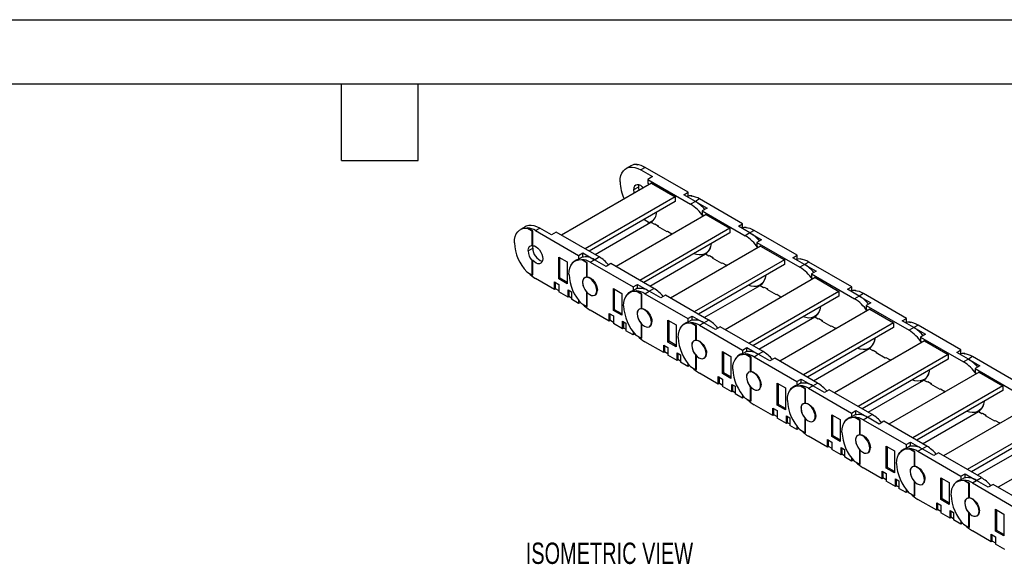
# Model space of a CAD drawing. Header units: inches. Extents: x 0 to 66, y 0 to 51.
# Tile 4 of 7: x 24.6 to 47.7, y 38.2 to 51. Entities that reach past the tile are written whole.
import ezdxf

# ---------------------------------------------------------------- set-up
doc = ezdxf.new("R2010")
doc.units = ezdxf.units.IN
doc.header["$LTSCALE"] = 6
doc.header["$MEASUREMENT"] = 0
doc.layers.add('DIMENSIONS', color=140, linetype='Continuous', lineweight=25)
doc.layers.add('TEXT', color=140, linetype='Continuous', lineweight=25)
doc.styles.add('SLDTEXTSTYLE0', font='TXT', dxfattribs={"width": 0.7})

msp = doc.modelspace()

# ---------------------------------------------------------------- linework, layer by layer
at = {"color": 7, "linetype": 'Continuous'}
msp.add_line((0.001, 51.001), (66.001, 51.001), dxfattribs=at)
for p, q in [((39.027, 47.603), (39.038, 47.609)), ((39.038, 47.609), (39.055, 47.6)), ((38.891, 47.578), (38.78, 47.514)), ((39.225, 47.537), (39.124, 47.479)), ((39.124, 47.479), (39.397, 47.322)), ((40.232, 46.955), (39.225, 47.537)), ((39.375, 47.171), (37.262, 45.951)), ((39.397, 47.322), (39.286, 47.258)), ((39.286, 47.258), (39.286, 47.169)), ((39.286, 47.258), (40.294, 46.676)), ((39.286, 47.169), (39.311, 47.134)), ((39.375, 47.171), (39.932, 46.849)), ((39.068, 47.078), (38.957, 47.013)), ((40.132, 46.898), (40.232, 46.955)), ((40.405, 46.74), (40.132, 46.898)), ((40.232, 46.867), (40.232, 46.955)), ((39.932, 46.849), (37.819, 45.63)), ((39.932, 46.74), (37.913, 45.575)), ((39.932, 46.849), (39.932, 46.74)), ((40.232, 46.867), (40.209, 46.853)), ((40.405, 46.74), (40.294, 46.676)), ((40.308, 46.864), (40.319, 46.87)), ((40.319, 46.87), (40.335, 46.861)), ((40.505, 46.798), (40.405, 46.74)), ((40.405, 46.74), (40.678, 46.583)), ((41.513, 46.216), (40.505, 46.798)), ((40.655, 46.432), (38.543, 45.212)), ((40.678, 46.583), (40.566, 46.518)), ((40.566, 46.518), (40.566, 46.43)), ((40.566, 46.518), (41.574, 45.937)), ((40.566, 46.43), (40.592, 46.395)), ((40.655, 46.432), (41.212, 46.11)), ((38.053, 45.495), (39.361, 46.25)), ((39.32, 46.241), (39.194, 46.314)), ((39.397, 46.286), (39.286, 46.221)), ((39.286, 46.221), (39.286, 46.206)), ((39.361, 46.25), (39.442, 46.203)), ((39.413, 46.289), (39.397, 46.286)), ((39.442, 46.203), (39.456, 46.211)), ((39.456, 46.211), (39.534, 46.166)), ((39.456, 46.211), (39.456, 46.211)), ((41.413, 46.158), (41.513, 46.216)), ((41.513, 46.127), (41.513, 46.216)), ((36.414, 46.147), (36.302, 46.083)), ((36.449, 46.115), (36.461, 46.121)), ((36.577, 46.041), (36.449, 46.115)), ((36.588, 46.047), (36.461, 46.121)), ((36.588, 46.047), (36.577, 46.041)), ((36.577, 45.702), (36.577, 46.041)), ((36.588, 45.709), (36.588, 46.047)), ((36.658, 46.056), (36.758, 46.113)), ((36.658, 46.056), (37.666, 45.474)), ((37.031, 45.956), (36.758, 46.113)), ((37.142, 46.02), (37.031, 45.956)), ((38.15, 45.438), (37.142, 46.02)), ((41.212, 46.11), (39.099, 44.89)), ((41.212, 46.001), (39.194, 44.836)), ((39.534, 46.166), (39.52, 46.158)), ((39.52, 46.158), (39.737, 46.033)), ((39.534, 46.166), (39.534, 46.15)), ((39.737, 46.033), (39.751, 46.041)), ((39.751, 46.041), (39.851, 45.983)), ((39.751, 46.041), (39.751, 46.041)), ((39.851, 45.983), (39.837, 45.975)), ((39.837, 45.975), (39.851, 45.967)), ((39.851, 45.983), (39.851, 45.967)), ((41.212, 46.11), (41.212, 46.001)), ((41.686, 46.001), (41.413, 46.158)), ((41.513, 46.127), (41.49, 46.114)), ((41.686, 46.001), (41.574, 45.937)), ((41.588, 46.124), (41.6, 46.131)), ((41.6, 46.131), (41.616, 46.122)), ((41.786, 46.059), (41.686, 46.001)), ((41.686, 46.001), (41.958, 45.843)), ((42.794, 45.477), (41.786, 46.059)), ((41.958, 45.843), (41.847, 45.779)), ((41.847, 45.779), (41.847, 45.69)), ((41.847, 45.779), (42.855, 45.197)), ((36.479, 45.583), (36.591, 45.647)), ((36.577, 45.702), (36.588, 45.709)), ((37.666, 45.474), (37.766, 45.532)), ((37.766, 45.443), (37.766, 45.532)), ((37.766, 45.532), (38.039, 45.374)), ((39.333, 44.755), (40.642, 45.511)), ((41.936, 45.692), (39.823, 44.473)), ((40.638, 45.517), (40.69, 45.547)), ((40.642, 45.511), (40.722, 45.464)), ((41.847, 45.69), (41.872, 45.655)), ((41.936, 45.692), (42.493, 45.371)), ((36.588, 45.357), (36.577, 45.351)), ((36.577, 45.012), (36.577, 45.351)), ((36.588, 45.019), (36.588, 45.357)), ((37.201, 44.922), (37.201, 45.437)), ((37.201, 45.437), (37.396, 45.324)), ((37.229, 44.938), (37.229, 45.421)), ((37.396, 45.324), (37.396, 44.81)), ((37.646, 45.381), (37.583, 45.344)), ((37.666, 45.474), (37.666, 45.385)), ((37.766, 45.443), (37.666, 45.385)), ((37.73, 45.376), (37.741, 45.382)), ((37.858, 45.302), (37.73, 45.376)), ((37.869, 45.308), (37.741, 45.382)), ((37.869, 45.308), (37.858, 45.302)), ((37.858, 44.963), (37.858, 45.302)), ((37.869, 44.97), (37.869, 45.308)), ((37.938, 45.316), (38.039, 45.374)), ((37.938, 45.316), (38.946, 44.734)), ((38.039, 45.374), (38.15, 45.438)), ((38.312, 45.217), (38.039, 45.374)), ((38.423, 45.281), (38.312, 45.217)), ((39.431, 44.699), (38.423, 45.281)), ((42.493, 45.371), (40.38, 44.151)), ((40.591, 45.496), (40.566, 45.482)), ((40.566, 45.482), (40.566, 45.467)), ((40.722, 45.464), (40.736, 45.472)), ((40.736, 45.472), (40.814, 45.427)), ((40.736, 45.472), (40.736, 45.472)), ((40.814, 45.427), (40.8, 45.419)), ((40.8, 45.419), (41.017, 45.294)), ((40.814, 45.427), (40.814, 45.411)), ((41.017, 45.294), (41.031, 45.302)), ((41.031, 45.302), (41.132, 45.244)), ((41.031, 45.302), (41.031, 45.302)), ((42.493, 45.371), (42.493, 45.262)), ((42.693, 45.419), (42.794, 45.477)), ((42.966, 45.262), (42.693, 45.419)), ((42.794, 45.388), (42.77, 45.375)), ((42.794, 45.388), (42.794, 45.477)), ((42.869, 45.385), (42.88, 45.392)), ((42.88, 45.392), (42.896, 45.382)), ((43.066, 45.319), (42.966, 45.262)), ((44.074, 44.738), (43.066, 45.319)), ((36.449, 45.086), (36.577, 45.012)), ((42.493, 45.262), (40.475, 44.096)), ((41.132, 45.244), (41.118, 45.236)), ((41.118, 45.236), (41.131, 45.228)), ((41.132, 45.244), (41.132, 45.228)), ((42.966, 45.262), (42.855, 45.197)), ((42.966, 45.262), (43.239, 45.104)), ((43.239, 45.104), (43.128, 45.04)), ((43.128, 45.04), (43.128, 44.951)), ((43.128, 45.04), (44.135, 44.458)), ((36.577, 45.012), (36.588, 45.019)), ((37.101, 44.675), (36.658, 44.93)), ((37.101, 44.852), (37.201, 44.794)), ((37.101, 44.675), (37.101, 44.852)), ((37.117, 44.842), (37.117, 44.701)), ((37.229, 44.938), (37.201, 44.922)), ((37.396, 44.81), (37.201, 44.922)), ((37.396, 44.842), (37.229, 44.938)), ((37.76, 44.844), (37.76, 44.844)), ((37.816, 44.956), (37.809, 44.952)), ((37.858, 44.963), (37.869, 44.97)), ((43.217, 44.953), (41.104, 43.733)), ((41.919, 44.777), (41.971, 44.807)), ((43.128, 44.951), (43.153, 44.916)), ((43.217, 44.953), (43.773, 44.632)), ((37.131, 44.693), (37.101, 44.675)), ((37.117, 44.701), (37.201, 44.652)), ((37.201, 44.794), (37.201, 44.617)), ((37.418, 44.492), (37.201, 44.617)), ((37.418, 44.668), (37.496, 44.623)), ((37.418, 44.492), (37.418, 44.668)), ((37.435, 44.659), (37.435, 44.517)), ((37.496, 44.623), (37.496, 44.447)), ((37.858, 44.273), (37.858, 44.612)), ((37.858, 44.612), (37.858, 44.612)), ((37.869, 44.279), (37.869, 44.6)), ((38.106, 44.657), (38.094, 44.651)), ((38.481, 44.183), (38.481, 44.697)), ((38.481, 44.697), (38.676, 44.585)), ((38.509, 44.199), (38.509, 44.681)), ((38.676, 44.585), (38.676, 44.071)), ((38.927, 44.641), (38.863, 44.605)), ((38.946, 44.734), (39.046, 44.792)), ((38.946, 44.734), (38.946, 44.646)), ((39.046, 44.704), (38.946, 44.646)), ((39.011, 44.636), (39.022, 44.643)), ((39.138, 44.563), (39.011, 44.636)), ((39.149, 44.569), (39.022, 44.643)), ((39.046, 44.704), (39.046, 44.792)), ((39.046, 44.792), (39.319, 44.635)), ((39.219, 44.577), (39.319, 44.635)), ((39.219, 44.577), (40.227, 43.995)), ((39.319, 44.635), (39.431, 44.699)), ((39.592, 44.477), (39.319, 44.635)), ((40.614, 44.016), (41.922, 44.771)), ((43.773, 44.632), (41.661, 43.412)), ((41.871, 44.757), (41.847, 44.743)), ((41.847, 44.743), (41.847, 44.728)), ((41.922, 44.771), (42.003, 44.725)), ((42.003, 44.725), (42.017, 44.733)), ((42.017, 44.733), (42.095, 44.688)), ((42.017, 44.733), (42.017, 44.733)), ((42.095, 44.688), (42.081, 44.68)), ((42.081, 44.68), (42.298, 44.554)), ((42.095, 44.688), (42.095, 44.672)), ((43.773, 44.632), (43.773, 44.522)), ((43.974, 44.68), (44.074, 44.738)), ((44.247, 44.522), (43.974, 44.68)), ((44.074, 44.649), (44.051, 44.635)), ((44.074, 44.649), (44.074, 44.738)), ((44.15, 44.646), (44.161, 44.652)), ((44.161, 44.652), (44.177, 44.643)), ((44.347, 44.58), (44.247, 44.522)), ((45.355, 43.998), (44.347, 44.58)), ((37.449, 44.509), (37.418, 44.492)), ((37.435, 44.517), (37.496, 44.482)), ((37.666, 44.349), (37.496, 44.447)), ((37.666, 44.424), (37.666, 44.349)), ((37.707, 44.373), (37.666, 44.349)), ((37.73, 44.347), (37.858, 44.273)), ((38.045, 44.543), (38.063, 44.553)), ((39.149, 44.569), (39.138, 44.563)), ((39.138, 44.224), (39.138, 44.563)), ((39.149, 44.23), (39.149, 44.569)), ((39.703, 44.542), (39.592, 44.477)), ((40.711, 43.96), (39.703, 44.542)), ((43.773, 44.522), (41.755, 43.357)), ((42.298, 44.554), (42.312, 44.562)), ((42.312, 44.562), (42.412, 44.505)), ((42.312, 44.562), (42.312, 44.562)), ((42.412, 44.505), (42.398, 44.496)), ((42.398, 44.496), (42.412, 44.489)), ((42.412, 44.505), (42.412, 44.489)), ((44.247, 44.522), (44.135, 44.458)), ((44.247, 44.522), (44.52, 44.365)), ((44.52, 44.365), (44.408, 44.301)), ((37.858, 44.273), (37.869, 44.279)), ((38.381, 43.936), (37.938, 44.191)), ((38.509, 44.199), (38.481, 44.183)), ((38.676, 44.071), (38.481, 44.183)), ((38.676, 44.103), (38.509, 44.199)), ((39.097, 44.216), (39.09, 44.213)), ((39.138, 44.224), (39.149, 44.23)), ((44.497, 44.214), (42.384, 42.994)), ((44.408, 44.301), (44.408, 44.212)), ((44.408, 44.301), (45.416, 43.719)), ((44.408, 44.212), (44.433, 44.177)), ((44.497, 44.214), (45.054, 43.892)), ((38.381, 44.112), (38.481, 44.055)), ((38.381, 43.936), (38.381, 44.112)), ((38.412, 43.953), (38.381, 43.936)), ((38.398, 44.103), (38.398, 43.961)), ((38.398, 43.961), (38.481, 43.913)), ((38.481, 44.055), (38.481, 43.878)), ((38.698, 43.929), (38.776, 43.884)), ((38.698, 43.752), (38.698, 43.929)), ((38.715, 43.919), (38.715, 43.778)), ((38.776, 43.884), (38.776, 43.707)), ((39.041, 44.105), (39.041, 44.105)), ((39.386, 43.918), (39.375, 43.912)), ((39.762, 43.444), (39.762, 43.958)), ((39.762, 43.958), (39.957, 43.846)), ((39.79, 43.46), (39.79, 43.942)), ((40.207, 43.902), (40.144, 43.865)), ((40.227, 43.995), (40.327, 44.053)), ((40.227, 43.995), (40.227, 43.906)), ((40.327, 43.964), (40.227, 43.906)), ((40.291, 43.897), (40.302, 43.903)), ((40.419, 43.823), (40.291, 43.897)), ((40.43, 43.83), (40.302, 43.903)), ((40.327, 43.964), (40.327, 44.053)), ((40.327, 44.053), (40.6, 43.896)), ((40.5, 43.838), (40.6, 43.896)), ((40.6, 43.896), (40.711, 43.96)), ((40.873, 43.738), (40.6, 43.896)), ((41.895, 43.277), (43.203, 44.032)), ((45.054, 43.892), (42.941, 42.673)), ((43.152, 44.017), (43.128, 44.003)), ((43.128, 44.003), (43.128, 43.989)), ((43.199, 44.038), (43.252, 44.068)), ((43.203, 44.032), (43.284, 43.985)), ((43.284, 43.985), (43.297, 43.993)), ((43.297, 43.993), (43.375, 43.948)), ((43.297, 43.993), (43.297, 43.993)), ((43.375, 43.948), (43.361, 43.94)), ((43.361, 43.94), (43.579, 43.815)), ((43.375, 43.948), (43.375, 43.932)), ((45.054, 43.892), (45.054, 43.783)), ((45.255, 43.941), (45.355, 43.998)), ((45.527, 43.783), (45.255, 43.941)), ((45.355, 43.91), (45.331, 43.896)), ((45.355, 43.91), (45.355, 43.998)), ((45.43, 43.907), (45.441, 43.913)), ((45.441, 43.913), (45.458, 43.904)), ((38.698, 43.752), (38.481, 43.878)), ((38.729, 43.77), (38.698, 43.752)), ((38.715, 43.778), (38.776, 43.743)), ((38.946, 43.609), (38.776, 43.707)), ((38.946, 43.685), (38.946, 43.609)), ((39.139, 43.873), (39.138, 43.872)), ((39.138, 43.534), (39.138, 43.872)), ((39.149, 43.54), (39.149, 43.861)), ((39.326, 43.803), (39.344, 43.814)), ((39.957, 43.846), (39.957, 43.331)), ((40.43, 43.83), (40.419, 43.823)), ((40.419, 43.485), (40.419, 43.823)), ((40.43, 43.491), (40.43, 43.83)), ((40.5, 43.838), (41.507, 43.256)), ((40.984, 43.802), (40.873, 43.738)), ((41.992, 43.221), (40.984, 43.802)), ((45.054, 43.783), (43.036, 42.618)), ((43.579, 43.815), (43.593, 43.823)), ((43.593, 43.823), (43.693, 43.765)), ((43.593, 43.823), (43.593, 43.823)), ((43.693, 43.765), (43.679, 43.757)), ((43.679, 43.757), (43.693, 43.749)), ((43.693, 43.765), (43.693, 43.749)), ((45.527, 43.783), (45.416, 43.719)), ((45.628, 43.841), (45.527, 43.783)), ((45.527, 43.783), (45.8, 43.626)), ((46.635, 43.259), (45.628, 43.841)), ((38.988, 43.633), (38.946, 43.609)), ((39.011, 43.608), (39.138, 43.534)), ((39.138, 43.534), (39.149, 43.54)), ((39.662, 43.196), (39.219, 43.452)), ((39.79, 43.46), (39.762, 43.444)), ((39.957, 43.331), (39.762, 43.444)), ((39.957, 43.363), (39.79, 43.46)), ((40.377, 43.477), (40.37, 43.473)), ((40.419, 43.485), (40.43, 43.491)), ((45.778, 43.474), (43.665, 42.255)), ((45.8, 43.626), (45.689, 43.561)), ((45.689, 43.561), (45.689, 43.473)), ((45.689, 43.561), (46.697, 42.98)), ((45.689, 43.473), (45.714, 43.438)), ((45.778, 43.474), (46.335, 43.153)), ((39.662, 43.373), (39.762, 43.315)), ((39.662, 43.196), (39.662, 43.373)), ((39.692, 43.214), (39.662, 43.196)), ((39.678, 43.363), (39.678, 43.222)), ((39.678, 43.222), (39.762, 43.174)), ((39.762, 43.315), (39.762, 43.138)), ((40.321, 43.365), (40.321, 43.365)), ((41.043, 42.705), (41.043, 43.219)), ((41.043, 43.219), (41.237, 43.106)), ((41.07, 42.721), (41.07, 43.203)), ((41.507, 43.256), (41.608, 43.314)), ((41.507, 43.256), (41.507, 43.167)), ((41.608, 43.225), (41.507, 43.167)), ((41.608, 43.225), (41.608, 43.314)), ((41.608, 43.314), (41.88, 43.156)), ((41.88, 43.156), (41.992, 43.221)), ((43.175, 42.537), (44.483, 43.293)), ((44.432, 43.278), (44.408, 43.264)), ((44.408, 43.264), (44.408, 43.249)), ((44.48, 43.299), (44.532, 43.329)), ((44.483, 43.293), (44.564, 43.246)), ((44.564, 43.246), (44.578, 43.254)), ((44.578, 43.254), (44.656, 43.209)), ((44.578, 43.254), (44.578, 43.254)), ((44.656, 43.209), (44.642, 43.201)), ((44.642, 43.201), (44.859, 43.076)), ((44.656, 43.209), (44.656, 43.193)), ((46.535, 43.201), (46.635, 43.259)), ((46.808, 43.044), (46.535, 43.201)), ((46.635, 43.17), (46.635, 43.259)), ((39.979, 43.013), (39.762, 43.138)), ((39.979, 43.19), (40.057, 43.145)), ((39.979, 43.013), (39.979, 43.19)), ((40.01, 43.031), (39.979, 43.013)), ((39.996, 43.18), (39.996, 43.039)), ((39.996, 43.039), (40.057, 43.003)), ((40.057, 43.145), (40.057, 42.968)), ((40.227, 42.87), (40.057, 42.968)), ((40.419, 42.795), (40.419, 43.133)), ((40.419, 43.133), (40.419, 43.133)), ((40.43, 42.801), (40.43, 43.122)), ((40.607, 43.064), (40.625, 43.074)), ((40.667, 43.179), (40.656, 43.172)), ((41.237, 43.106), (41.237, 42.592)), ((41.488, 43.163), (41.425, 43.126)), ((41.572, 43.158), (41.583, 43.164)), ((41.7, 43.084), (41.572, 43.158)), ((41.711, 43.09), (41.583, 43.164)), ((41.711, 43.09), (41.7, 43.084)), ((41.7, 42.745), (41.7, 43.084)), ((41.711, 42.752), (41.711, 43.09)), ((41.78, 43.098), (41.88, 43.156)), ((41.78, 43.098), (42.788, 42.517)), ((42.153, 42.999), (41.88, 43.156)), ((42.265, 43.063), (42.153, 42.999)), ((43.272, 42.481), (42.265, 43.063)), ((46.335, 43.153), (44.222, 41.933)), ((46.335, 43.044), (44.316, 41.879)), ((44.859, 43.076), (44.873, 43.084)), ((44.873, 43.084), (44.973, 43.026)), ((44.873, 43.084), (44.873, 43.084)), ((44.973, 43.026), (44.959, 43.018)), ((44.959, 43.018), (44.973, 43.01)), ((44.973, 43.026), (44.973, 43.01)), ((46.335, 43.153), (46.335, 43.044)), ((46.635, 43.17), (46.612, 43.157)), ((46.808, 43.044), (46.697, 42.98)), ((46.711, 43.167), (46.722, 43.174)), ((46.722, 43.174), (46.738, 43.164)), ((46.908, 43.102), (46.808, 43.044)), ((46.808, 43.044), (47.081, 42.886)), ((47.916, 42.52), (46.908, 43.102)), ((40.227, 42.945), (40.227, 42.87)), ((40.268, 42.894), (40.227, 42.87)), ((40.291, 42.868), (40.419, 42.795)), ((40.419, 42.795), (40.43, 42.801)), ((41.658, 42.738), (41.651, 42.734)), ((41.7, 42.745), (41.711, 42.752)), ((47.058, 42.735), (44.946, 41.515)), ((47.081, 42.886), (46.969, 42.822)), ((46.969, 42.822), (46.969, 42.733)), ((46.969, 42.822), (47.977, 42.24)), ((46.969, 42.733), (46.994, 42.698)), ((47.058, 42.735), (47.615, 42.414)), ((40.942, 42.457), (40.5, 42.713)), ((40.942, 42.634), (41.043, 42.576)), ((40.942, 42.457), (40.942, 42.634)), ((40.959, 42.624), (40.959, 42.483)), ((41.07, 42.721), (41.043, 42.705)), ((41.237, 42.592), (41.043, 42.705)), ((41.043, 42.576), (41.043, 42.399)), ((41.237, 42.624), (41.07, 42.721)), ((41.602, 42.626), (41.602, 42.626)), ((42.788, 42.517), (42.888, 42.575)), ((42.788, 42.517), (42.788, 42.428)), ((42.888, 42.486), (42.888, 42.575)), ((42.888, 42.575), (43.161, 42.417)), ((44.456, 41.798), (45.764, 42.553)), ((45.713, 42.539), (45.689, 42.525)), ((45.689, 42.525), (45.689, 42.51)), ((45.76, 42.56), (45.813, 42.59)), ((45.764, 42.553), (45.845, 42.507)), ((45.845, 42.507), (45.859, 42.515)), ((45.859, 42.515), (45.937, 42.47)), ((45.859, 42.515), (45.859, 42.515)), ((40.973, 42.475), (40.942, 42.457)), ((40.959, 42.483), (41.043, 42.435)), ((41.26, 42.274), (41.043, 42.399)), ((41.26, 42.451), (41.338, 42.406)), ((41.26, 42.274), (41.26, 42.451)), ((41.29, 42.292), (41.26, 42.274)), ((41.276, 42.441), (41.276, 42.3)), ((41.276, 42.3), (41.338, 42.264)), ((41.338, 42.406), (41.338, 42.229)), ((41.7, 42.055), (41.7, 42.394)), ((41.7, 42.394), (41.7, 42.394)), ((41.711, 42.062), (41.711, 42.383)), ((41.887, 42.325), (41.905, 42.335)), ((41.948, 42.44), (41.936, 42.433)), ((42.323, 41.965), (42.323, 42.48)), ((42.323, 42.48), (42.518, 42.367)), ((42.351, 41.981), (42.351, 42.464)), ((42.518, 42.367), (42.518, 41.853)), ((42.769, 42.423), (42.705, 42.387)), ((42.888, 42.486), (42.788, 42.428)), ((42.852, 42.418), (42.863, 42.425)), ((42.98, 42.345), (42.852, 42.418)), ((42.991, 42.351), (42.863, 42.425)), ((42.991, 42.351), (42.98, 42.345)), ((42.98, 42.006), (42.98, 42.345)), ((42.991, 42.012), (42.991, 42.351)), ((43.061, 42.359), (43.161, 42.417)), ((43.061, 42.359), (44.069, 41.777)), ((43.161, 42.417), (43.272, 42.481)), ((43.434, 42.26), (43.161, 42.417)), ((43.545, 42.324), (43.434, 42.26)), ((44.553, 41.742), (43.545, 42.324)), ((47.615, 42.414), (45.502, 41.194)), ((47.615, 42.304), (45.597, 41.139)), ((45.937, 42.47), (45.923, 42.462)), ((45.923, 42.462), (46.14, 42.337)), ((45.937, 42.47), (45.937, 42.454)), ((46.14, 42.337), (46.154, 42.345)), ((46.154, 42.345), (46.254, 42.287)), ((46.154, 42.345), (46.154, 42.345)), ((46.254, 42.287), (46.24, 42.279)), ((46.24, 42.279), (46.254, 42.271)), ((46.254, 42.287), (46.254, 42.271)), ((47.615, 42.414), (47.615, 42.304)), ((41.507, 42.131), (41.338, 42.229)), ((41.507, 42.206), (41.507, 42.131)), ((41.549, 42.155), (41.507, 42.131)), ((41.572, 42.129), (41.7, 42.055)), ((41.7, 42.055), (41.711, 42.062)), ((42.223, 41.718), (41.78, 41.973)), ((42.223, 41.895), (42.323, 41.837)), ((42.223, 41.718), (42.223, 41.895)), ((42.24, 41.885), (42.24, 41.743)), ((42.351, 41.981), (42.323, 41.965)), ((42.518, 41.853), (42.323, 41.965)), ((42.323, 41.837), (42.323, 41.66)), ((42.518, 41.885), (42.351, 41.981)), ((42.882, 41.887), (42.883, 41.887)), ((42.938, 41.999), (42.932, 41.995)), ((42.98, 42.006), (42.991, 42.012)), ((44.069, 41.777), (44.169, 41.835)), ((44.169, 41.747), (44.169, 41.835)), ((44.169, 41.835), (44.442, 41.678)), ((45.736, 41.059), (47.045, 41.814)), ((48.339, 41.996), (46.226, 40.776)), ((47.041, 41.82), (47.093, 41.85)), ((47.045, 41.814), (47.125, 41.768)), ((42.254, 41.735), (42.223, 41.718)), ((42.24, 41.743), (42.323, 41.695)), ((42.54, 41.535), (42.323, 41.66)), ((42.54, 41.711), (42.618, 41.666)), ((42.54, 41.535), (42.54, 41.711)), ((42.557, 41.702), (42.557, 41.56)), ((42.618, 41.666), (42.618, 41.49)), ((42.98, 41.316), (42.98, 41.655)), ((42.98, 41.655), (42.98, 41.655)), ((42.991, 41.322), (42.991, 41.643)), ((43.168, 41.586), (43.186, 41.596)), ((43.228, 41.7), (43.217, 41.694)), ((43.604, 41.226), (43.604, 41.74)), ((43.604, 41.74), (43.799, 41.628)), ((43.632, 41.242), (43.632, 41.724)), ((43.799, 41.628), (43.799, 41.114)), ((44.049, 41.684), (43.986, 41.648)), ((44.069, 41.777), (44.069, 41.689)), ((44.169, 41.747), (44.069, 41.689)), ((44.133, 41.679), (44.144, 41.686)), ((44.261, 41.605), (44.133, 41.679)), ((44.272, 41.612), (44.144, 41.686)), ((44.272, 41.612), (44.261, 41.605)), ((44.261, 41.267), (44.261, 41.605)), ((44.272, 41.273), (44.272, 41.612)), ((44.341, 41.62), (44.442, 41.678)), ((44.341, 41.62), (45.349, 41.038)), ((44.442, 41.678), (44.553, 41.742)), ((44.714, 41.52), (44.442, 41.678)), ((44.826, 41.585), (44.714, 41.52)), ((45.834, 41.003), (44.826, 41.585)), ((48.896, 41.675), (46.783, 40.455)), ((46.993, 41.8), (46.969, 41.786)), ((46.969, 41.786), (46.969, 41.771)), ((47.125, 41.768), (47.139, 41.776)), ((47.139, 41.776), (47.217, 41.731)), ((47.139, 41.776), (47.139, 41.776)), ((47.217, 41.731), (47.203, 41.723)), ((47.203, 41.723), (47.42, 41.597)), ((47.217, 41.731), (47.217, 41.715)), ((47.42, 41.597), (47.434, 41.605)), ((47.434, 41.605), (47.535, 41.547)), ((47.434, 41.605), (47.434, 41.605)), ((42.571, 41.552), (42.54, 41.535)), ((42.557, 41.56), (42.618, 41.525)), ((42.788, 41.392), (42.618, 41.49)), ((42.788, 41.467), (42.788, 41.392)), ((42.829, 41.415), (42.788, 41.392)), ((42.852, 41.39), (42.98, 41.316)), ((48.896, 41.565), (46.878, 40.4)), ((47.535, 41.547), (47.521, 41.539)), ((47.521, 41.539), (47.534, 41.531)), ((47.535, 41.547), (47.535, 41.532)), ((42.98, 41.316), (42.991, 41.322)), ((43.503, 40.978), (43.061, 41.234)), ((43.503, 41.155), (43.604, 41.097)), ((43.503, 40.978), (43.503, 41.155)), ((43.52, 41.146), (43.52, 41.004)), ((43.632, 41.242), (43.604, 41.226)), ((43.799, 41.114), (43.604, 41.226)), ((43.799, 41.146), (43.632, 41.242)), ((44.163, 41.147), (44.163, 41.148)), ((44.219, 41.259), (44.212, 41.255)), ((44.261, 41.267), (44.272, 41.273)), ((49.62, 41.257), (47.507, 40.037)), ((43.534, 40.996), (43.503, 40.978)), ((43.52, 41.004), (43.604, 40.956)), ((43.604, 41.097), (43.604, 40.921)), ((43.821, 40.795), (43.604, 40.921)), ((43.821, 40.972), (43.899, 40.927)), ((43.821, 40.795), (43.821, 40.972)), ((43.838, 40.962), (43.838, 40.821)), ((43.899, 40.927), (43.899, 40.75)), ((44.261, 40.916), (44.261, 40.915)), ((44.261, 40.577), (44.261, 40.915)), ((44.272, 40.583), (44.272, 40.904)), ((44.509, 40.961), (44.497, 40.954)), ((44.884, 40.487), (44.884, 41.001)), ((44.884, 41.001), (45.079, 40.889)), ((44.912, 40.503), (44.912, 40.985)), ((45.079, 40.889), (45.079, 40.374)), ((45.33, 40.945), (45.266, 40.908)), ((45.349, 41.038), (45.449, 41.096)), ((45.349, 41.038), (45.349, 40.949)), ((45.449, 41.007), (45.349, 40.949)), ((45.414, 40.94), (45.425, 40.946)), ((45.541, 40.866), (45.414, 40.94)), ((45.552, 40.873), (45.425, 40.946)), ((45.449, 41.007), (45.449, 41.096)), ((45.449, 41.096), (45.722, 40.939)), ((45.622, 40.881), (45.722, 40.939)), ((45.722, 40.939), (45.834, 41.003)), ((45.995, 40.781), (45.722, 40.939)), ((47.017, 40.32), (48.325, 41.075)), ((43.851, 40.813), (43.821, 40.795)), ((43.838, 40.821), (43.899, 40.786)), ((44.069, 40.652), (43.899, 40.75)), ((44.069, 40.727), (44.069, 40.652)), ((44.11, 40.676), (44.069, 40.652)), ((44.133, 40.65), (44.261, 40.577)), ((44.448, 40.846), (44.466, 40.857)), ((45.552, 40.873), (45.541, 40.866)), ((45.541, 40.528), (45.541, 40.866)), ((45.552, 40.534), (45.552, 40.873)), ((45.622, 40.881), (46.63, 40.299)), ((46.106, 40.845), (45.995, 40.781)), ((47.114, 40.264), (46.106, 40.845)), ((44.261, 40.577), (44.272, 40.583)), ((44.784, 40.239), (44.341, 40.495)), ((44.912, 40.503), (44.884, 40.487)), ((45.079, 40.374), (44.884, 40.487)), ((45.079, 40.406), (44.912, 40.503)), ((45.5, 40.52), (45.493, 40.516)), ((45.541, 40.528), (45.552, 40.534)), ((44.784, 40.416), (44.884, 40.358)), ((44.784, 40.239), (44.784, 40.416)), ((44.815, 40.257), (44.784, 40.239)), ((44.801, 40.406), (44.801, 40.265)), ((44.801, 40.265), (44.884, 40.217)), ((44.884, 40.358), (44.884, 40.181)), ((45.101, 40.233), (45.179, 40.188)), ((45.101, 40.056), (45.101, 40.233)), ((45.118, 40.223), (45.118, 40.082)), ((45.444, 40.408), (45.444, 40.408)), ((45.789, 40.222), (45.778, 40.215)), ((46.165, 39.748), (46.165, 40.262)), ((46.165, 40.262), (46.36, 40.149)), ((46.193, 39.764), (46.193, 40.246)), ((46.61, 40.206), (46.547, 40.169)), ((46.63, 40.299), (46.73, 40.357)), ((46.63, 40.299), (46.63, 40.21)), ((46.73, 40.268), (46.63, 40.21)), ((46.694, 40.201), (46.705, 40.207)), ((46.822, 40.127), (46.694, 40.201)), ((46.833, 40.133), (46.705, 40.207)), ((46.73, 40.268), (46.73, 40.357)), ((46.73, 40.357), (47.003, 40.199)), ((46.903, 40.141), (47.003, 40.199)), ((47.003, 40.199), (47.114, 40.264)), ((47.276, 40.042), (47.003, 40.199)), ((45.101, 40.056), (44.884, 40.181)), ((45.132, 40.074), (45.101, 40.056)), ((45.118, 40.082), (45.179, 40.046)), ((45.179, 40.188), (45.179, 40.011)), ((45.349, 39.913), (45.179, 40.011)), ((45.349, 39.988), (45.349, 39.913)), ((45.541, 39.837), (45.541, 40.176)), ((45.541, 40.176), (45.541, 40.176)), ((45.552, 39.844), (45.552, 40.165)), ((45.729, 40.107), (45.747, 40.117)), ((46.36, 40.149), (46.36, 39.635)), ((46.833, 40.133), (46.822, 40.127)), ((46.822, 39.788), (46.822, 40.127)), ((46.833, 39.795), (46.833, 40.133)), ((46.903, 40.141), (47.91, 39.56)), ((47.387, 40.106), (47.276, 40.042)), ((48.395, 39.524), (47.387, 40.106)), ((45.391, 39.937), (45.349, 39.913)), ((45.414, 39.911), (45.541, 39.837)), ((45.541, 39.837), (45.552, 39.844)), ((46.065, 39.5), (45.622, 39.755)), ((46.193, 39.764), (46.165, 39.748)), ((46.36, 39.635), (46.165, 39.748)), ((46.36, 39.667), (46.193, 39.764)), ((46.78, 39.781), (46.773, 39.777)), ((46.822, 39.788), (46.833, 39.795)), ((46.065, 39.677), (46.165, 39.619)), ((46.065, 39.5), (46.065, 39.677)), ((46.095, 39.518), (46.065, 39.5)), ((46.081, 39.667), (46.081, 39.526)), ((46.081, 39.526), (46.165, 39.477)), ((46.165, 39.619), (46.165, 39.442)), ((46.724, 39.669), (46.724, 39.669)), ((47.445, 39.008), (47.445, 39.523)), ((47.445, 39.523), (47.64, 39.41)), ((47.473, 39.024), (47.473, 39.507)), ((46.382, 39.317), (46.165, 39.442)), ((46.382, 39.494), (46.46, 39.449)), ((46.382, 39.317), (46.382, 39.494)), ((46.413, 39.334), (46.382, 39.317)), ((46.399, 39.484), (46.399, 39.342)), ((46.399, 39.342), (46.46, 39.307)), ((46.46, 39.449), (46.46, 39.272)), ((46.63, 39.174), (46.46, 39.272)), ((46.822, 39.098), (46.822, 39.437)), ((46.822, 39.437), (46.822, 39.437)), ((46.833, 39.105), (46.833, 39.425)), ((47.01, 39.368), (47.028, 39.378)), ((47.07, 39.483), (47.058, 39.476)), ((47.64, 39.41), (47.64, 38.896)), ((46.63, 39.249), (46.63, 39.174)), ((46.671, 39.198), (46.63, 39.174)), ((46.694, 39.172), (46.822, 39.098)), ((46.822, 39.098), (46.833, 39.105)), ((47.345, 38.761), (46.903, 39.016)), ((47.345, 38.938), (47.445, 38.88)), ((47.345, 38.761), (47.345, 38.938)), ((47.362, 38.928), (47.362, 38.786)), ((47.473, 39.024), (47.445, 39.008)), ((47.64, 38.896), (47.445, 39.008)), ((47.445, 38.88), (47.445, 38.703)), ((47.64, 38.928), (47.473, 39.024)), ((47.376, 38.778), (47.345, 38.761)), ((47.362, 38.786), (47.445, 38.738)), ((47.663, 38.577), (47.445, 38.703))]:
    msp.add_line(p, q)
at = {"flags": 128}
for points in [[(38.637, 47.198), (38.642, 47.275), (38.657, 47.345), (38.681, 47.406), (38.715, 47.458), (38.756, 47.498), (38.805, 47.526), (38.861, 47.542), (38.922, 47.545), (38.987, 47.536), (39.055, 47.514), (39.124, 47.479)], [(39.185, 47.061), (39.168, 47.078), (39.124, 47.11), (39.081, 47.128), (39.041, 47.132), (39.006, 47.122), (38.98, 47.097), (38.963, 47.06), (38.957, 47.013)], [(38.957, 47.013), (38.963, 46.96), (38.969, 46.936)], [(40.319, 46.87), (40.257, 46.868), (40.219, 46.859)], [(39.344, 46.24), (39.334, 46.236), (39.286, 46.221)], [(36.16, 45.768), (36.165, 45.846), (36.18, 45.916), (36.204, 45.978), (36.238, 46.029), (36.281, 46.069), (36.331, 46.097), (36.387, 46.112), (36.449, 46.115)], [(36.758, 46.113), (36.689, 46.148), (36.621, 46.17), (36.556, 46.179), (36.495, 46.176), (36.439, 46.16), (36.414, 46.147)], [(41.6, 46.131), (41.538, 46.129), (41.5, 46.12)], [(40.775, 45.748), (40.761, 45.685), (40.737, 45.624), (40.703, 45.573), (40.662, 45.532), (40.613, 45.504), (40.557, 45.488), (40.496, 45.485), (40.431, 45.494), (40.369, 45.514)], [(36.588, 45.709), (36.628, 45.7), (36.67, 45.679), (36.711, 45.646), (36.748, 45.603), (36.78, 45.554), (36.805, 45.501), (36.82, 45.447), (36.825, 45.396)], [(36.591, 45.647), (36.597, 45.694), (36.601, 45.707)], [(40.624, 45.5), (40.615, 45.496), (40.566, 45.482)], [(36.825, 45.396), (36.82, 45.352), (36.805, 45.316), (36.78, 45.291), (36.748, 45.278), (36.711, 45.279), (36.67, 45.293), (36.628, 45.32), (36.588, 45.357)], [(37.44, 45.028), (37.445, 45.106), (37.46, 45.177), (37.485, 45.238), (37.519, 45.29), (37.561, 45.33), (37.611, 45.358), (37.668, 45.373), (37.73, 45.376)], [(42.88, 45.392), (42.818, 45.389), (42.781, 45.381)], [(38.094, 44.651), (38.089, 44.704), (38.072, 44.76), (38.045, 44.815), (38.011, 44.866), (37.971, 44.909), (37.927, 44.94), (37.884, 44.959), (37.844, 44.962), (37.809, 44.952), (37.783, 44.927), (37.766, 44.89), (37.76, 44.844)], [(37.76, 44.844), (37.766, 44.79), (37.783, 44.734), (37.809, 44.679), (37.844, 44.628), (37.884, 44.586), (37.927, 44.554), (37.971, 44.536), (38.011, 44.532), (38.045, 44.543), (38.072, 44.567), (38.089, 44.604), (38.094, 44.651)], [(37.869, 44.97), (37.909, 44.961), (37.95, 44.94), (37.991, 44.907), (38.029, 44.864), (38.061, 44.815), (38.085, 44.762), (38.101, 44.708), (38.106, 44.657)], [(42.056, 45.009), (42.042, 44.946), (42.017, 44.884), (41.984, 44.833), (41.942, 44.793), (41.893, 44.765), (41.838, 44.749), (41.777, 44.745), (41.711, 44.755), (41.65, 44.775)], [(38.721, 44.289), (38.726, 44.367), (38.741, 44.438), (38.766, 44.499), (38.8, 44.551), (38.842, 44.591), (38.892, 44.619), (38.949, 44.634), (39.011, 44.636)], [(41.905, 44.761), (41.895, 44.757), (41.847, 44.743)], [(44.161, 44.652), (44.099, 44.65), (44.061, 44.641)], [(39.375, 43.912), (39.369, 43.965), (39.353, 44.021), (39.326, 44.076), (39.291, 44.127), (39.251, 44.169), (39.208, 44.201), (39.165, 44.219), (39.124, 44.223), (39.09, 44.213), (39.063, 44.188), (39.047, 44.151), (39.041, 44.104)], [(39.149, 44.23), (39.189, 44.222), (39.231, 44.2), (39.272, 44.167), (39.309, 44.125), (39.341, 44.075), (39.366, 44.022), (39.381, 43.969), (39.386, 43.918)], [(43.336, 44.27), (43.322, 44.206), (43.298, 44.145), (43.265, 44.094), (43.223, 44.054), (43.174, 44.025), (43.118, 44.009), (43.057, 44.006), (42.992, 44.016), (42.93, 44.035)], [(39.041, 44.104), (39.047, 44.051), (39.063, 43.995), (39.09, 43.94), (39.124, 43.889), (39.165, 43.847), (39.208, 43.815), (39.251, 43.797), (39.291, 43.793), (39.326, 43.803), (39.353, 43.828), (39.369, 43.865), (39.375, 43.912)], [(40.001, 43.55), (40.006, 43.628), (40.021, 43.698), (40.046, 43.76), (40.08, 43.811), (40.123, 43.851), (40.173, 43.879), (40.229, 43.895), (40.291, 43.897)], [(43.185, 44.022), (43.176, 44.018), (43.128, 44.003)], [(45.441, 43.913), (45.379, 43.911), (45.342, 43.902)], [(40.656, 43.172), (40.65, 43.225), (40.633, 43.282), (40.607, 43.337), (40.572, 43.388), (40.532, 43.43), (40.489, 43.462), (40.445, 43.48), (40.405, 43.484), (40.37, 43.473), (40.344, 43.449), (40.327, 43.412), (40.321, 43.365)], [(40.43, 43.491), (40.47, 43.482), (40.512, 43.461), (40.552, 43.428), (40.59, 43.386), (40.622, 43.336), (40.646, 43.283), (40.662, 43.229), (40.667, 43.179)], [(44.617, 43.531), (44.603, 43.467), (44.579, 43.406), (44.545, 43.355), (44.504, 43.315), (44.454, 43.286), (44.399, 43.27), (44.338, 43.267), (44.273, 43.276), (44.211, 43.296)], [(40.321, 43.365), (40.327, 43.312), (40.344, 43.256), (40.37, 43.201), (40.405, 43.15), (40.445, 43.107), (40.489, 43.076), (40.532, 43.057), (40.572, 43.053), (40.607, 43.064), (40.633, 43.089), (40.65, 43.126), (40.656, 43.172)], [(44.466, 43.283), (44.457, 43.279), (44.408, 43.264)], [(41.282, 42.811), (41.287, 42.889), (41.302, 42.959), (41.327, 43.021), (41.361, 43.072), (41.403, 43.112), (41.453, 43.14), (41.51, 43.155), (41.572, 43.158)], [(46.722, 43.174), (46.66, 43.171), (46.622, 43.163)], [(41.936, 42.433), (41.93, 42.486), (41.914, 42.542), (41.887, 42.598), (41.853, 42.648), (41.812, 42.691), (41.769, 42.722), (41.726, 42.741), (41.686, 42.745), (41.651, 42.734), (41.624, 42.709), (41.608, 42.673), (41.602, 42.626)], [(41.711, 42.752), (41.75, 42.743), (41.792, 42.722), (41.833, 42.689), (41.871, 42.646), (41.903, 42.597), (41.927, 42.544), (41.942, 42.49), (41.948, 42.439)], [(45.897, 42.791), (45.883, 42.728), (45.859, 42.667), (45.826, 42.615), (45.784, 42.575), (45.735, 42.547), (45.679, 42.531), (45.618, 42.528), (45.553, 42.537), (45.491, 42.557)], [(41.602, 42.626), (41.608, 42.573), (41.624, 42.517), (41.651, 42.461), (41.686, 42.411), (41.726, 42.368), (41.769, 42.337), (41.812, 42.318), (41.853, 42.314), (41.887, 42.325), (41.914, 42.349), (41.93, 42.386), (41.936, 42.433)], [(45.746, 42.543), (45.737, 42.539), (45.689, 42.525)], [(42.563, 42.071), (42.568, 42.149), (42.583, 42.22), (42.607, 42.281), (42.641, 42.333), (42.684, 42.373), (42.734, 42.401), (42.79, 42.416), (42.852, 42.418)], [(47.178, 42.052), (47.164, 41.989), (47.14, 41.927), (47.106, 41.876), (47.065, 41.836), (47.016, 41.808), (46.96, 41.792), (46.899, 41.788), (46.834, 41.798), (46.772, 41.818)], [(43.217, 41.694), (43.211, 41.747), (43.194, 41.803), (43.168, 41.858), (43.133, 41.909), (43.093, 41.952), (43.05, 41.983), (43.006, 42.001), (42.966, 42.005), (42.932, 41.995), (42.905, 41.97), (42.888, 41.933), (42.883, 41.887)], [(42.883, 41.887), (42.888, 41.833), (42.905, 41.777), (42.932, 41.722), (42.966, 41.671), (43.006, 41.629), (43.05, 41.597), (43.093, 41.579), (43.133, 41.575), (43.168, 41.586), (43.194, 41.61), (43.211, 41.647), (43.217, 41.694)], [(42.991, 42.012), (43.031, 42.004), (43.073, 41.982), (43.114, 41.949), (43.151, 41.907), (43.183, 41.858), (43.208, 41.804), (43.223, 41.751), (43.228, 41.7)], [(43.843, 41.332), (43.848, 41.41), (43.863, 41.481), (43.888, 41.542), (43.922, 41.593), (43.964, 41.634), (44.014, 41.662), (44.071, 41.677), (44.133, 41.679)], [(47.027, 41.804), (47.018, 41.8), (46.969, 41.786)], [(44.497, 40.954), (44.492, 41.008), (44.475, 41.064), (44.448, 41.119), (44.414, 41.17), (44.374, 41.212), (44.33, 41.244), (44.287, 41.262), (44.247, 41.266), (44.212, 41.255), (44.186, 41.231), (44.169, 41.194), (44.163, 41.147)], [(44.163, 41.147), (44.169, 41.094), (44.186, 41.038), (44.212, 40.983), (44.247, 40.932), (44.287, 40.89), (44.33, 40.858), (44.374, 40.84), (44.414, 40.836), (44.448, 40.846), (44.475, 40.871), (44.492, 40.908), (44.497, 40.954)], [(44.272, 41.273), (44.312, 41.265), (44.353, 41.243), (44.394, 41.21), (44.432, 41.168), (44.464, 41.118), (44.488, 41.065), (44.504, 41.012), (44.509, 40.961)], [(45.124, 40.593), (45.129, 40.671), (45.144, 40.741), (45.169, 40.803), (45.203, 40.854), (45.245, 40.894), (45.295, 40.922), (45.352, 40.938), (45.414, 40.94)], [(45.778, 40.215), (45.772, 40.268), (45.756, 40.325), (45.729, 40.38), (45.694, 40.43), (45.654, 40.473), (45.611, 40.505), (45.568, 40.523), (45.527, 40.527), (45.493, 40.516), (45.466, 40.492), (45.45, 40.455), (45.444, 40.408)], [(45.552, 40.534), (45.592, 40.525), (45.634, 40.504), (45.675, 40.471), (45.712, 40.428), (45.744, 40.379), (45.769, 40.326), (45.784, 40.272), (45.789, 40.221)], [(45.444, 40.408), (45.45, 40.355), (45.466, 40.299), (45.493, 40.243), (45.527, 40.193), (45.568, 40.15), (45.611, 40.119), (45.654, 40.1), (45.694, 40.096), (45.729, 40.107), (45.756, 40.132), (45.772, 40.169), (45.778, 40.215)], [(46.404, 39.854), (46.409, 39.932), (46.424, 40.002), (46.449, 40.064), (46.483, 40.115), (46.526, 40.155), (46.576, 40.183), (46.632, 40.198), (46.694, 40.201)], [(47.058, 39.476), (47.053, 39.529), (47.036, 39.585), (47.01, 39.641), (46.975, 39.691), (46.935, 39.734), (46.891, 39.765), (46.848, 39.784), (46.808, 39.788), (46.773, 39.777), (46.747, 39.752), (46.73, 39.715), (46.724, 39.669)], [(46.833, 39.795), (46.873, 39.786), (46.914, 39.765), (46.955, 39.732), (46.993, 39.689), (47.025, 39.64), (47.049, 39.587), (47.065, 39.533), (47.07, 39.482)], [(46.724, 39.669), (46.73, 39.616), (46.747, 39.559), (46.773, 39.504), (46.808, 39.454), (46.848, 39.411), (46.891, 39.379), (46.935, 39.361), (46.975, 39.357), (47.01, 39.368), (47.036, 39.392), (47.053, 39.429), (47.058, 39.476)]]:
    msp.add_lwpolyline(points, dxfattribs=at)
for centre, radius, start, end in [((39.016, 47.356), 0.254, 84.9224, 119.317), ((38.984, 47.143), 0.462, 58.5838, 84.5873), ((39.584, 47.223), 0.947, 181.5291, 206.4146), ((39.238, 47.081), 0.17, 163.1546, 180.989), ((39.357, 47.081), 0.288, 180.7254, 196.2792), ((39.789, 45.858), 0.961, 33.755, 58.2966), ((40.264, 46.404), 0.462, 58.5838, 84.5873), ((39.946, 45.979), 0.889, 40.1591, 58.902), ((39.189, 46.51), 0.312, 303.4786, 356.6728), ((36.417, 45.661), 0.462, 58.5838, 84.5873), ((41.545, 45.664), 0.462, 58.5838, 84.5873), ((41.227, 45.24), 0.889, 40.1591, 58.902), ((37.23, 45.82), 1.072, 182.8188, 223.25), ((40.47, 45.77), 0.312, 303.4786, 356.6728), ((41.069, 45.119), 0.961, 33.755, 58.2966), ((36.579, 45.601), 0.101, 91.1318, 190.2227), ((36.847, 45.601), 0.368, 182.8023, 222.859), ((36.919, 45.648), 0.329, 180.0906, 251.4993), ((37.716, 45.139), 0.251, 101.5189, 156.0313), ((37.698, 44.922), 0.462, 58.5838, 84.5873), ((37.829, 45.068), 0.371, 55.5461, 103.5145), ((37.691, 44.677), 0.889, 40.1591, 58.902), ((42.825, 44.925), 0.462, 58.5838, 84.5873), ((37.082, 45.646), 0.832, 224.3935, 239.3209), ((42.35, 44.38), 0.961, 33.755, 58.2966), ((42.507, 44.501), 0.889, 40.1591, 58.902), ((38.511, 45.081), 1.072, 182.8188, 223.25), ((37.86, 44.862), 0.101, 91.1318, 190.2227), ((38.127, 44.862), 0.368, 182.8023, 222.859), ((41.75, 45.031), 0.312, 303.4786, 356.6728), ((37.995, 44.642), 0.111, 299.2595, 7.5545), ((38.996, 44.4), 0.251, 101.5189, 156.0313), ((39.109, 44.329), 0.371, 55.5461, 103.5145), ((38.978, 44.183), 0.462, 58.5838, 84.5873), ((38.972, 43.938), 0.889, 40.1591, 58.902), ((44.106, 44.186), 0.462, 58.5838, 84.5873), ((43.631, 43.641), 0.961, 33.755, 58.2966), ((43.788, 43.761), 0.889, 40.1591, 58.902), ((38.363, 44.907), 0.832, 224.3935, 239.3209), ((39.791, 44.342), 1.072, 182.8188, 223.25), ((39.14, 44.123), 0.101, 91.1318, 190.2227), ((43.031, 44.292), 0.312, 303.4786, 356.6728), ((39.408, 44.123), 0.368, 182.8023, 222.859), ((39.276, 43.903), 0.111, 299.2595, 7.5545), ((40.277, 43.66), 0.251, 101.5189, 156.0313), ((40.259, 43.443), 0.462, 58.5838, 84.5873), ((40.39, 43.589), 0.371, 55.5461, 103.5145), ((40.252, 43.199), 0.889, 40.1591, 58.902), ((45.387, 43.446), 0.462, 58.5838, 84.5873), ((44.911, 42.901), 0.961, 33.755, 58.2966), ((45.068, 43.022), 0.889, 40.1591, 58.902), ((39.644, 44.167), 0.832, 224.3935, 239.3209), ((41.072, 43.603), 1.072, 182.8188, 223.25), ((40.421, 43.383), 0.101, 91.1318, 190.2227), ((44.311, 43.553), 0.312, 303.4786, 356.6728), ((40.688, 43.383), 0.368, 182.8023, 222.859), ((41.67, 42.85), 0.371, 55.5461, 103.5145), ((41.533, 42.46), 0.889, 40.1591, 58.902), ((40.556, 43.164), 0.111, 299.2595, 7.5545), ((41.558, 42.921), 0.251, 101.5189, 156.0313), ((41.539, 42.704), 0.462, 58.5838, 84.5873), ((46.192, 42.162), 0.961, 33.755, 58.2966), ((46.667, 42.707), 0.462, 58.5838, 84.5873), ((46.349, 42.283), 0.889, 40.1591, 58.902), ((40.924, 43.428), 0.832, 224.3935, 239.3209), ((42.352, 42.863), 1.072, 182.8188, 223.25), ((41.702, 42.644), 0.101, 91.1318, 190.2227), ((45.592, 42.813), 0.312, 303.4786, 356.6728), ((41.969, 42.644), 0.368, 182.8023, 222.859), ((41.837, 42.425), 0.111, 299.2595, 7.5545), ((42.838, 42.182), 0.251, 101.5189, 156.0313), ((42.82, 41.965), 0.462, 58.5838, 84.5873), ((42.951, 42.111), 0.371, 55.5461, 103.5145), ((42.813, 41.72), 0.889, 40.1591, 58.902), ((42.205, 42.689), 0.832, 224.3935, 239.3209), ((43.633, 42.124), 1.072, 182.8188, 223.25), ((46.873, 42.074), 0.312, 303.4786, 356.6728), ((42.982, 41.905), 0.101, 91.1318, 190.2227), ((43.25, 41.905), 0.368, 182.8023, 222.859), ((43.118, 41.685), 0.111, 299.2595, 7.5545), ((44.119, 41.443), 0.251, 101.5189, 156.0313), ((44.1, 41.225), 0.462, 58.5838, 84.5873), ((44.232, 41.372), 0.371, 55.5461, 103.5145), ((44.094, 40.981), 0.889, 40.1591, 58.902), ((43.485, 41.95), 0.832, 224.3935, 239.3209), ((44.914, 41.385), 1.072, 182.8188, 223.25), ((44.263, 41.165), 0.101, 91.1318, 190.2227), ((44.53, 41.165), 0.368, 182.8023, 222.859), ((44.398, 40.946), 0.111, 299.2595, 7.5545), ((45.399, 40.703), 0.251, 101.5189, 156.0313), ((45.512, 40.632), 0.371, 55.5461, 103.5145), ((45.381, 40.486), 0.462, 58.5838, 84.5873), ((45.375, 40.242), 0.889, 40.1591, 58.902), ((44.766, 41.21), 0.832, 224.3935, 239.3209), ((46.194, 40.646), 1.072, 182.8188, 223.25), ((45.543, 40.426), 0.101, 91.1318, 190.2227), ((45.811, 40.426), 0.368, 182.8023, 222.859), ((45.679, 40.207), 0.111, 299.2595, 7.5545), ((46.68, 39.964), 0.251, 101.5189, 156.0313), ((46.662, 39.747), 0.462, 58.5838, 84.5873), ((46.793, 39.893), 0.371, 55.5461, 103.5145), ((46.655, 39.502), 0.889, 40.1591, 58.902), ((46.047, 40.471), 0.832, 224.3935, 239.3209), ((47.475, 39.906), 1.072, 182.8188, 223.25), ((46.824, 39.687), 0.101, 91.1318, 190.2227), ((47.091, 39.687), 0.368, 182.8023, 222.859), ((46.959, 39.468), 0.111, 299.2595, 7.5545), ((47.327, 39.732), 0.832, 224.3935, 239.3209)]:
    msp.add_arc(centre, radius, start, end)
at = {"layer": 'TEXT'}
for p, q in [((1.5, 49.5), (64.5, 49.5)), ((32.1, 47.7), (32.1, 49.5)), ((33.9, 47.7), (33.9, 49.5)), ((32.1, 47.7), (33.9, 47.7))]:
    msp.add_line(p, q, dxfattribs=at)

# ---------------------------------------------------------------- texts
at = {"layer": 'DIMENSIONS', "insert": (36.425, 38.741), "char_height": 0.5, "attachment_point": 1, "style": 'SLDTEXTSTYLE0'}
msp.add_mtext('ISOMETRIC VIEW', dxfattribs=at)

doc.saveas('drawing.dxf')
